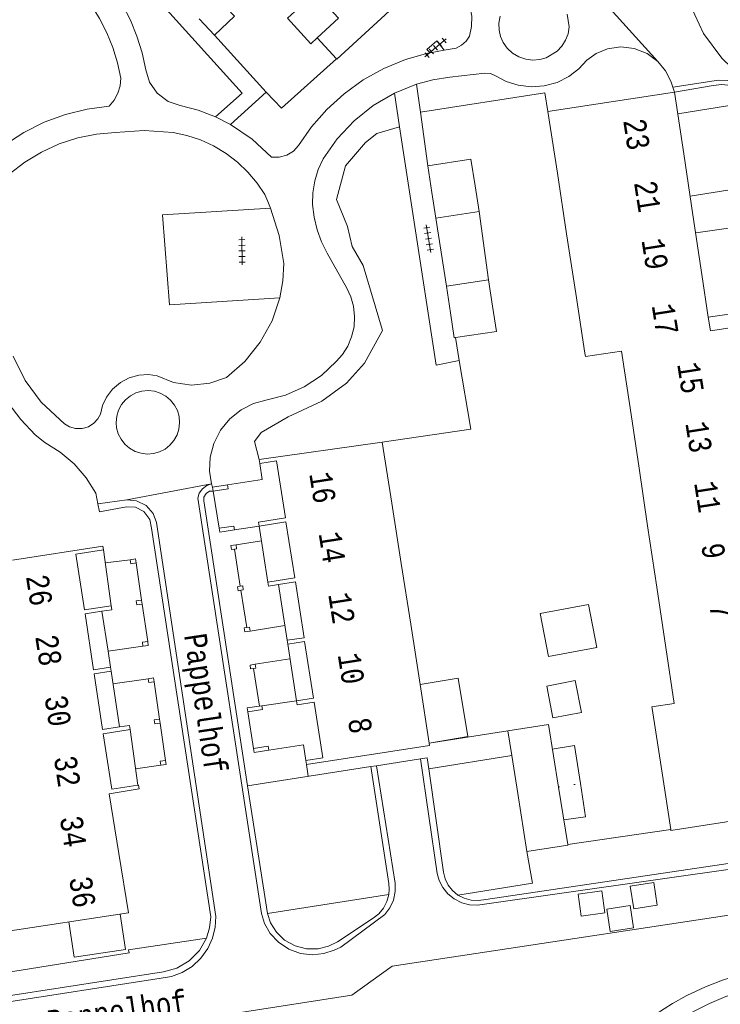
# Model space of a CAD drawing. Header units: metres. Extents: x 196790 to 198335, y 354523 to 356036.
# Tile 39 of 105: x 197479 to 197535, y 354822 to 354901. Entities that reach past the tile are written whole.
import ezdxf

# ---------------------------------------------------------------- set-up
doc = ezdxf.new("R2010")
doc.units = ezdxf.units.M
for name, pattern in [('DGN Style 1', [1.160006, 0.00193, -1.158076]), ('DGN Style 2', [186.027128, 111.616277, -74.410851]), ('DGN Style 3', [260.437979, 186.027128, -74.410851])]:
    doc.linetypes.add(name, pattern=pattern)
for name, color, linetype, lineweight in [('afdak', 252, 'DGN Style 2', 18), ('bij- of bedrijfsgebouw', 252, 'Continuous', 18), ('carport', 252, 'Continuous', 18), ('hoofdgebouw', 252, 'Continuous', 18), ('hoofdgebouw maaiveld', 252, 'Continuous', 18), ('huisnummer BAG', 252, 'Continuous', 18), ('kant asfaltverharding', 252, 'Continuous', 18), ('kant keiverharding', 252, 'Continuous', 18), ('kant klinkerverharding', 252, 'Continuous', 18), ('kant muur (extern)', 252, 'Continuous', 18), ('kant tegelverharding', 252, 'Continuous', 18), ('molgoot', 252, 'DGN Style 3', 18), ('overbouw', 252, 'Continuous', 18), ('overige afscheidingen', 252, 'Continuous', 18), ('schutting', 252, 'Continuous', 18), ('straatnaam', 252, 'Continuous', 18), ('tuinhuis', 252, 'DGN Style 2', 18), ('tussenmuur WOZ', 252, 'DGN Style 1', 18), ('verh tegelsymbool', 2, 'Continuous', 0), ('vlakafsluiter grijs', 252, 'DGN Style 2', 18), ('vlakafsluiter groen', 252, 'DGN Style 2', 18)]:
    doc.layers.add(name, color=color, linetype=linetype, lineweight=lineweight)
doc.styles.add('Style-Courier New', font='cour.ttf')

# ---------------------------------------------------------------- blocks, each defined once
blk = doc.blocks.new('S642')
at = {"layer": 'verh tegelsymbool', "color": 252}
for p, q in [((-1.125, 0), (1.125, 0)), ((-0.9, -0.25), (-0.9, 0.25)), ((-0.45, -0.25), (-0.45, 0.25)), ((0, -0.25), (0, 0.25)), ((0.45, -0.25), (0.45, 0.25)), ((0.9, -0.25), (0.9, 0.25))]:
    blk.add_line(p, q, dxfattribs=at)

msp = doc.modelspace()

# ---------------------------------------------------------------- linework, layer by layer
at = {"layer": 'afdak'}
for p, q in [((197515.607, 354885.855), (197516.37, 354880.384)), ((197512.152, 354885.322), (197512.997, 354879.878))]:
    msp.add_line(p, q, dxfattribs=at)
at = {"layer": 'afdak', "flags": 128}
for points in [[(197502.659, 354899.762), (197502.129, 354899.275), (197500.284, 354901.344), (197502.485, 354903.368)], [(197510.885, 354847.972), (197513.923, 354848.479), (197514.703, 354843.802), (197511.616, 354843.287)], [(197523.712, 354840.033), (197523.246, 354843.076), (197521.467, 354842.803)], [(197522.384, 354837.124), (197524.117, 354837.39), (197523.712, 354840.033)], [(197482.773, 354828.966), (197483.198, 354826.141), (197487.308, 354826.759), (197486.883, 354829.592)]]:
    msp.add_lwpolyline(points, dxfattribs=at)
at = {"layer": 'bij- of bedrijfsgebouw'}
for p, q in [((197494.438, 354899.979), (197493.199, 354901.283)), ((197511.836, 354887.369), (197511.504, 354889.52)), ((197512.152, 354885.322), (197511.836, 354887.369)), ((197513.317, 354877.744), (197512.997, 354879.878)), ((197518.215, 354842.281), (197517.903, 354844.253)), ((197518.695, 354839.243), (197518.215, 354842.281)), ((197519.43, 354834.589), (197518.695, 354839.243)), ((197521.959, 354839.759), (197522.703, 354835.148))]:
    msp.add_line(p, q, dxfattribs=at)
at = {"layer": 'bij- of bedrijfsgebouw', "flags": 128}
for points in [[(197494.438, 354899.979), (197496.034, 354901.495), (197494.809, 354902.784)], [(197511.504, 354889.52), (197514.959, 354890.054), (197515.291, 354887.902)], [(197512.152, 354885.322), (197515.607, 354885.855), (197515.291, 354887.902)], [(197512.997, 354879.878), (197516.37, 354880.384), (197516.688, 354878.265)], [(197513.727, 354875.757), (197513.617, 354875.74), (197513.317, 354877.744)], [(197516.688, 354878.265), (197516.991, 354876.246), (197513.727, 354875.757)], [(197521.959, 354839.759), (197521.15, 354844.766), (197517.903, 354844.253)], [(197522.703, 354835.148), (197522.708, 354835.118), (197519.43, 354834.589)]]:
    msp.add_lwpolyline(points, dxfattribs=at)
at = {"layer": 'carport'}
for p, q in [((197496.027, 354858.821), (197496.492, 354855.837)), ((197498.191, 354859.482), (197496.156, 354859.165)), ((197487.692, 354857.967), (197485.692, 354857.704)), ((197488.163, 354857.712), (197488.601, 354854.724)), ((197497.026, 354852.54), (197496.542, 354855.521)), ((197488.601, 354854.724), (197488.648, 354854.408)), ((197488.648, 354854.408), (197489.086, 354851.42)), ((197497.273, 354852.255), (197500.06, 354852.689)), ((197488.707, 354851.041), (197485.91, 354850.631)), ((197500.474, 354850.031), (197497.688, 354849.597)), ((197497.559, 354849.253), (197498.028, 354846.247)), ((197486.306, 354848.028), (197489.12, 354848.441)), ((197489.591, 354848.186), (197490.029, 354845.198)), ((197490.029, 354845.198), (197490.076, 354844.882)), ((197490.076, 354844.882), (197490.514, 354841.894)), ((197490.135, 354841.515), (197488.121, 354841.22))]:
    msp.add_line(p, q, dxfattribs=at)
at = {"layer": 'carport', "flags": 128}
for points in [[(197531.513, 354893.673), (197536.304, 354894.436), (197537.354, 354887.842), (197532.502, 354887.069)], [(197532.942, 354884.133), (197537.799, 354884.837), (197538.778, 354878.08), (197533.953, 354877.381)], [(197496.027, 354858.821), (197495.79, 354858.784), (197495.741, 354859.1), (197496.156, 354859.165)], [(197487.692, 354857.967), (197488.117, 354858.029), (197488.163, 354857.712)], [(197496.542, 354855.521), (197496.324, 354855.487), (197496.275, 354855.803), (197496.492, 354855.837)], [(197497.273, 354852.255), (197496.858, 354852.19), (197496.809, 354852.506), (197497.026, 354852.54)], [(197488.707, 354851.041), (197489.132, 354851.103), (197489.086, 354851.42)], [(197497.559, 354849.253), (197497.322, 354849.216), (197497.273, 354849.532), (197497.688, 354849.597)], [(197489.12, 354848.441), (197489.545, 354848.503), (197489.591, 354848.186)], [(197490.135, 354841.515), (197490.56, 354841.577), (197490.514, 354841.894)]]:
    msp.add_lwpolyline(points, dxfattribs=at)
at = {"layer": 'hoofdgebouw'}
for p, q in [((197504.206, 354898.084), (197502.659, 354899.762)), ((197531.992, 354890.469), (197531.252, 354895.414)), ((197531.992, 354890.469), (197532.723, 354885.594)), ((197522.612, 354884.072), (197521.87, 354888.918)), ((197533.438, 354880.819), (197532.723, 354885.594)), ((197523.343, 354879.292), (197522.612, 354884.072)), ((197524.076, 354874.498), (197523.343, 354879.292)), ((197527.014, 354874.675), (197527.691, 354870.126)), ((197527.691, 354870.126), (197528.412, 354865.291)), ((197508.621, 354862.499), (197507.86, 354867.384)), ((197528.412, 354865.291), (197529.098, 354860.68)), ((197509.375, 354857.662), (197508.621, 354862.499)), ((197497.983, 354860.816), (197498.008, 354860.658)), ((197529.098, 354860.68), (197529.828, 354855.781)), ((197510.132, 354852.804), (197509.375, 354857.662)), ((197498.732, 354856.014), (197498.707, 354856.172)), ((197529.828, 354855.781), (197530.549, 354850.942)), ((197486.184, 354854.132), (197486.163, 354854.27)), ((197510.885, 354847.972), (197510.132, 354852.804)), ((197500.243, 354851.513), (197500.268, 354851.355)), ((197500.268, 354851.355), (197500.292, 354851.197)), ((197530.549, 354850.942), (197531.218, 354846.448)), ((197486.127, 354849.203), (197486.102, 354849.361)), ((197486.151, 354849.045), (197486.127, 354849.203)), ((197511.616, 354843.287), (197510.885, 354847.972)), ((197500.998, 354846.672), (197501.022, 354846.514)), ((197530.222, 354841.064), (197529.452, 354846.048)), ((197487.67, 354844.376), (197487.646, 354844.535)), ((197530.949, 354836.35), (197530.222, 354841.064)), ((197486.783, 354834.444), (197486.01, 354839.224))]:
    msp.add_line(p, q, dxfattribs=at)
at = {"layer": 'hoofdgebouw', "flags": 128}
for points in [[(197504.206, 354898.084), (197504.234, 354898.054), (197511.993, 354905.206)], [(197502.659, 354899.762), (197504.361, 354901.327), (197502.485, 354903.368)], [(197531.252, 354895.414), (197521.114, 354893.863), (197521.87, 354888.918)], [(197533.438, 354880.819), (197533.953, 354877.381), (197533.941, 354877.379), (197534.115, 354876.295)], [(197536.793, 354876.379), (197536.745, 354876.695), (197534.115, 354876.295)], [(197524.076, 354874.498), (197524.116, 354874.238), (197527.014, 354874.675)], [(197507.86, 354867.384), (197507.859, 354867.388), (197497.998, 354865.98), (197498.047, 354865.664)], [(197478.275, 354857.939), (197485.5, 354859.063), (197485.549, 354858.747)], [(197499.547, 354855.979), (197498.756, 354855.856), (197498.732, 354856.014)], [(197485.422, 354853.834), (197486.211, 354853.954), (197486.184, 354854.132)], [(197531.218, 354846.448), (197529.431, 354846.184), (197529.452, 354846.048)], [(197487.646, 354844.535), (197487.622, 354844.693), (197486.832, 354844.573)], [(197511.616, 354843.287), (197511.645, 354843.098), (197501.794, 354841.563), (197501.745, 354841.88)], [(197540.557, 354841.144), (197541.084, 354837.851), (197530.959, 354836.288), (197530.949, 354836.35)], [(197486.01, 354839.224), (197488.4, 354839.607), (197488.351, 354839.923), (197488.307, 354839.916)], [(197486.783, 354834.444), (197487.55, 354829.694), (197477.394, 354828.147), (197476.668, 354832.914)]]:
    msp.add_lwpolyline(points, dxfattribs=at)
at = {"layer": 'hoofdgebouw maaiveld', "flags": 128}
for points in [[(197498.047, 354865.664), (197499.401, 354865.875), (197500.103, 354861.309), (197497.959, 354860.974), (197497.983, 354860.816)], [(197498.707, 354856.172), (197500.851, 354856.506), (197500.152, 354860.992), (197498.008, 354860.658)], [(197486.163, 354854.27), (197484.021, 354853.944), (197483.342, 354858.403), (197485.549, 354858.747)], [(197499.547, 354855.979), (197500.901, 354856.19), (197501.597, 354851.724), (197500.243, 354851.513)], [(197486.102, 354849.361), (197484.75, 354849.155), (197484.069, 354853.628), (197485.422, 354853.834)], [(197500.292, 354851.197), (197501.646, 354851.408), (197502.351, 354846.883), (197500.998, 354846.672)], [(197486.832, 354844.573), (197485.48, 354844.367), (197484.799, 354848.83), (197486.151, 354849.045)], [(197501.745, 354841.88), (197503.098, 354842.091), (197502.401, 354846.567), (197501.047, 354846.356), (197501.022, 354846.514)], [(197488.307, 354839.916), (197486.207, 354839.588), (197485.53, 354844.033), (197487.67, 354844.376)]]:
    msp.add_lwpolyline(points, dxfattribs=at)
at = {"layer": 'kant asfaltverharding', "flags": 128}
for points in [[(197495.124, 354816.309), (197495.291, 354816.042), (197495.714, 354815.543), (197495.95, 354815.337), (197496.165, 354815.244), (197496.473, 354815.24), (197502.215, 354816.25), (197508.818, 354817.351), (197519.203, 354819.18), (197526.161, 354820.355), (197527.305, 354820.618), (197528.502, 354820.986), (197529.754, 354821.576), (197531.091, 354822.441), (197532.241, 354823.068), (197533.72, 354823.771), (197535.079, 354824.301), (197536.607, 354824.785), (197538.136, 354825.08), (197545.057, 354826.319)], [(197545.266, 354824.948), (197543.422, 354824.705), (197542.257, 354824.518), (197541.818, 354824.103), (197540.752, 354823.81), (197540.54, 354824.191), (197536.458, 354823.364), (197535.353, 354822.982), (197534.06, 354822.421), (197532.811, 354821.824), (197531.578, 354821.125), (197530.307, 354820.371), (197528.872, 354819.723), (197527.546, 354819.294), (197525.845, 354818.934), (197516.035, 354817.27)]]:
    msp.add_lwpolyline(points, dxfattribs=at)
at = {"layer": 'kant keiverharding'}
for p, q in [((197511.681, 354898.568), (197512.825, 354898.763)), ((197512.825, 354898.763), (197513.297, 354898.844)), ((197508.825, 354895.32), (197510.596, 354896.037)), ((197531.113, 354895.806), (197531.252, 354895.414))]:
    msp.add_line(p, q, dxfattribs=at)
at = {"layer": 'kant keiverharding', "flags": 128}
for points in [[(197482.048, 354905.263), (197482.953, 354904.391), (197483.792, 354903.436), (197484.552, 354902.408), (197485.226, 354901.315), (197485.805, 354900.169), (197486.284, 354898.982), (197486.659, 354897.769), (197486.929, 354896.541), (197486.88, 354895.922), (197486.699, 354895.314), (197486.394, 354894.757), (197485.99, 354894.286)], [(197511.993, 354905.206), (197512.718, 354904.921), (197513.417, 354904.477), (197514.039, 354903.879), (197514.535, 354903.15), (197514.869, 354902.334), (197515.025, 354901.486), (197515.009, 354900.659), (197514.847, 354899.896), (197514.581, 354899.497), (197514.21, 354899.167), (197513.767, 354898.944), (197513.297, 354898.844)], [(197487.073, 354902.398), (197487.702, 354901.167), (197488.227, 354899.883), (197488.642, 354898.559), (197488.942, 354897.209), (197489.235, 354896.22), (197489.849, 354895.327), (197490.714, 354894.673), (197491.688, 354894.335), (197493.127, 354893.957), (197494.517, 354893.424)], [(197517.289, 354901.499), (197517.19, 354900.928), (197517.209, 354900.375), (197517.327, 354899.867), (197517.537, 354899.391), (197517.855, 354898.937), (197518.276, 354898.54), (197518.783, 354898.233), (197519.343, 354898.041), (197519.917, 354897.972), (197520.469, 354898.019), (197520.97, 354898.163), (197521.855, 354898.681), (197522.233, 354899.082), (197522.529, 354899.56), (197522.723, 354900.088), (197522.805, 354900.633), (197522.666, 354901.649)], [(197529.901, 354897.875), (197529.048, 354898.502), (197528.029, 354898.905), (197526.941, 354899.029), (197525.892, 354898.877), (197524.974, 354898.499), (197524.233, 354897.973), (197523.59, 354897.267), (197522.788, 354896.656), (197521.853, 354896.19), (197520.826, 354895.907), (197519.763, 354895.83), (197518.726, 354895.957), (197517.767, 354896.264), (197516.924, 354896.715), (197516.522, 354896.906), (197516.078, 354896.937), (197513.261, 354896.616), (197511.914, 354896.393), (197510.596, 354896.037)], [(197495.713, 354892.818), (197497.456, 354891.637), (197498.997, 354890.202), (197499.601, 354890.192), (197500.209, 354890.358), (197500.743, 354890.691), (197501.146, 354891.142), (197502.188, 354892.632), (197503.411, 354894.024), (197504.802, 354895.285), (197506.338, 354896.387), (197507.989, 354897.306), (197509.724, 354898.025), (197511.505, 354898.538), (197511.681, 354898.568)], [(197531.113, 354895.806), (197530.94, 354896.296), (197530.534, 354897.109), (197529.901, 354897.875)], [(197504.159, 354873.828), (197504.665, 354874.399), (197505.09, 354875.069), (197505.408, 354875.822), (197505.597, 354876.628), (197505.647, 354877.455), (197505.558, 354878.267), (197505.343, 354879.031), (197505.022, 354879.723), (197503.439, 354882.515), (197502.987, 354883.428), (197502.64, 354884.393), (197502.405, 354885.391), (197502.285, 354886.403), (197502.314, 354887.352), (197502.467, 354888.297), (197502.741, 354889.215), (197503.128, 354890.082), (197504.246, 354891.68), (197505.596, 354893.115), (197507.139, 354894.34), (197508.825, 354895.32)], [(197486.495, 354892.19), (197488.815, 354892.342), (197491.134, 354892.18), (197492.228, 354891.946), (197493.31, 354891.588), (197494.358, 354891.107), (197495.353, 354890.509), (197496.275, 354889.804), (197497.107, 354889.006), (197497.838, 354888.131), (197498.458, 354887.2), (197498.7, 354886.66), (197498.923, 354886.111)], [(197499.978, 354881.675), (197499.601, 354883.929), (197498.923, 354886.111)]]:
    msp.add_lwpolyline(points, dxfattribs=at)
at = {"layer": 'kant klinkerverharding'}
for p, q in [((197498.577, 354895.398), (197494.438, 354899.979)), ((197495.713, 354892.818), (197498.577, 354895.398)), ((197494.282, 354863.782), (197494.2, 354864.036)), ((197511.578, 354841.221), (197518.215, 354842.281)), ((197507.392, 354841.469), (197506.935, 354841.398)), ((197510.908, 354842.013), (197507.392, 354841.469)), ((197497.081, 354839.872), (197506.935, 354841.398)), ((197498.664, 354829.635), (197497.081, 354839.872)), ((197508.371, 354831.147), (197498.664, 354829.635))]:
    msp.add_line(p, q, dxfattribs=at)
at = {"layer": 'kant klinkerverharding', "flags": 128}
for points in [[(197487.794, 354907.105), (197486.828, 354906.217), (197496.651, 354895.323), (197494.517, 354893.424)], [(197531.252, 354895.414), (197534.333, 354895.952), (197535.025, 354896.013), (197535.751, 354895.951), (197536.479, 354895.752), (197537.169, 354895.415), (197537.784, 354894.955), (197538.294, 354894.4), (197538.682, 354893.782), (197538.944, 354893.139), (197539.308, 354891.909), (197545.788, 354849.871)], [(197485.99, 354894.286), (197484.248, 354894.051), (197482.51, 354893.621), (197480.809, 354892.996), (197479.178, 354892.181), (197477.647, 354891.189), (197476.245, 354890.042), (197474.992, 354888.763), (197473.905, 354887.381), (197473.332, 354885.941), (197472.531, 354884.592), (197471.528, 354883.386), (197470.364, 354882.363), (197466.893, 354882.418), (197464.594, 354882.151)], [(197478.011, 354888.848), (197479.242, 354889.803), (197480.582, 354890.615), (197482.007, 354891.268), (197483.488, 354891.75), (197484.994, 354892.056), (197486.495, 354892.19)], [(197499.978, 354881.675), (197499.903, 354880.299), (197499.658, 354878.942)], [(197499.658, 354878.942), (197499.034, 354877.104), (197498.085, 354875.376), (197496.846, 354873.842), (197495.382, 354872.568), (197494.047, 354872.097), (197492.596, 354871.953), (197491.153, 354872.163), (197489.841, 354872.695), (197489.137, 354872.792), (197488.379, 354872.745), (197487.614, 354872.533), (197486.896, 354872.152), (197486.277, 354871.624), (197485.798, 354870.991), (197485.476, 354870.304), (197485.306, 354869.614), (197485.099, 354869.24), (197484.778, 354868.892), (197484.348, 354868.62), (197483.842, 354868.469), (197483.313, 354868.464), (197482.823, 354868.598), (197482.414, 354868.836), (197480.561, 354870.591), (197479.28, 354872.328), (197478.33, 354874.266)], [(197485.101, 354862.436), (197484.939, 354863.309), (197484.161, 354864.533), (197483.199, 354865.639), (197482.08, 354866.588), (197480.847, 354867.351), (197480.091, 354867.973), (197478.926, 354869.203), (197477.897, 354870.561), (197477.024, 354872.025), (197476.321, 354873.566), (197476.119, 354874.492), (197475.808, 354875.395), (197475.392, 354876.254), (197474.882, 354877.053)], [(197504.159, 354873.828), (197502.983, 354872.719), (197501.618, 354871.811), (197500.118, 354871.148), (197498.551, 354870.753), (197497.551, 354870.478), (197496.563, 354869.982), (197495.658, 354869.261), (197494.911, 354868.343), (197494.379, 354867.286), (197494.091, 354866.166), (197494.042, 354865.061), (197494.2, 354864.036)], [(197486.598, 354868.538), (197486.562, 354868.967), (197486.611, 354869.465), (197486.757, 354869.943), (197486.994, 354870.383), (197487.312, 354870.769), (197487.7, 354871.084), (197488.142, 354871.318), (197488.622, 354871.46), (197489.119, 354871.506), (197489.617, 354871.453), (197490.094, 354871.304), (197490.533, 354871.064), (197490.916, 354870.743), (197491.229, 354870.353), (197491.459, 354869.91), (197491.598, 354869.429), (197491.641, 354868.931), (197491.585, 354868.434), (197491.432, 354867.958), (197491.189, 354867.521), (197490.866, 354867.14), (197490.474, 354866.83), (197490.028, 354866.602), (197489.547, 354866.466), (197489.049, 354866.428), (197488.552, 354866.487), (197488.077, 354866.643), (197487.642, 354866.889), (197487.263, 354867.215), (197486.955, 354867.609), (197486.731, 354868.056), (197486.598, 354868.538)], [(197497.081, 354839.872), (197493.574, 354862.692), (197493.587, 354862.987), (197493.752, 354863.275), (197494.037, 354863.447), (197494.332, 354863.465)], [(197485.101, 354862.436), (197485.217, 354861.809), (197487.398, 354862.192), (197488.098, 354862.168), (197488.786, 354861.815), (197489.246, 354861.193), (197489.383, 354860.506), (197494.131, 354829.36), (197494.042, 354828.49), (197493.785, 354827.655)], [(197546.829, 354843.116), (197546.922, 354841.714), (197546.738, 354840.236), (197546.245, 354838.764), (197545.445, 354837.394), (197544.379, 354836.219), (197543.123, 354835.306), (197541.769, 354834.686), (197540.404, 354834.353), (197516.146, 354830.747), (197515.573, 354830.668), (197514.984, 354830.703), (197514.414, 354830.853), (197513.894, 354831.107)], [(197511.578, 354841.221), (197511.452, 354842.097), (197510.908, 354842.013)], [(197506.935, 354841.398), (197508.376, 354832.035), (197508.409, 354831.591), (197508.371, 354831.147)], [(197511.578, 354841.221), (197512.763, 354832.946), (197512.895, 354832.414), (197513.138, 354831.909), (197513.479, 354831.465), (197513.894, 354831.107)], [(197519.43, 354834.589), (197519.884, 354832.066), (197513.894, 354831.107)], [(197529.584, 354832.105), (197529.851, 354830.293), (197527.98, 354830.014), (197527.688, 354831.829), (197529.584, 354832.105)], [(197525.667, 354829.695), (197525.429, 354831.456), (197523.544, 354831.19), (197523.768, 354829.414), (197525.667, 354829.695)], [(197544.302, 354831.138), (197543.447, 354830.804), (197542.824, 354830.606), (197508.663, 354825.428), (197505.419, 354823.083), (197495.81, 354821.595)], [(197498.664, 354829.635), (197498.922, 354828.884), (197499.381, 354828.149), (197500.044, 354827.507), (197500.875, 354827.038), (197501.799, 354826.799), (197502.722, 354826.801), (197503.562, 354827.013), (197504.269, 354827.374), (197507.139, 354829.256), (197507.584, 354829.618), (197507.953, 354830.072), (197508.22, 354830.594), (197508.371, 354831.147)], [(197527.702, 354830.27), (197527.957, 354828.483), (197526.095, 354828.186), (197525.83, 354829.994), (197527.702, 354830.27)], [(197493.785, 354827.655), (197493.227, 354826.683), (197492.416, 354825.857), (197491.419, 354825.267), (197490.342, 354824.958), (197473.777, 354822.392), (197472.988, 354822.396), (197472.2, 354822.665), (197471.544, 354823.177), (197471.109, 354823.836)]]:
    msp.add_lwpolyline(points, dxfattribs=at)
at = {"layer": 'kant muur (extern)'}
for p, q in [((197488.601, 354854.724), (197488.648, 354854.408)), ((197490.029, 354845.198), (197490.076, 354844.882))]:
    msp.add_line(p, q, dxfattribs=at)
at = {"layer": 'kant muur (extern)', "flags": 128}
for points in [[(197495.468, 354863.966), (197495.517, 354863.65), (197494.332, 354863.465)], [(197494.797, 354860.482), (197495.983, 354860.666), (197496.032, 354860.35)], [(197496.027, 354858.821), (197495.79, 354858.784), (197495.741, 354859.1), (197496.156, 354859.165)], [(197496.156, 354859.165), (197496.205, 354858.849), (197496.027, 354858.821)], [(197487.692, 354857.967), (197488.117, 354858.029), (197488.163, 354857.712)], [(197488.163, 354857.712), (197487.738, 354857.65), (197487.692, 354857.967)], [(197496.542, 354855.521), (197496.324, 354855.487), (197496.275, 354855.803), (197496.492, 354855.837)], [(197496.492, 354855.837), (197496.69, 354855.868), (197496.739, 354855.552), (197496.542, 354855.521)], [(197488.648, 354854.408), (197488.222, 354854.345), (197488.176, 354854.662), (197488.601, 354854.724)], [(197497.273, 354852.255), (197496.858, 354852.19), (197496.809, 354852.506), (197497.026, 354852.54)], [(197497.026, 354852.54), (197497.224, 354852.571), (197497.273, 354852.255)], [(197488.707, 354851.041), (197488.66, 354851.357), (197489.086, 354851.42)], [(197488.707, 354851.041), (197489.132, 354851.103), (197489.086, 354851.42)], [(197497.559, 354849.253), (197497.322, 354849.216), (197497.273, 354849.532), (197497.688, 354849.597)], [(197497.688, 354849.597), (197497.737, 354849.281), (197497.559, 354849.253)], [(197489.12, 354848.441), (197489.545, 354848.503), (197489.591, 354848.186)], [(197489.591, 354848.186), (197489.166, 354848.124), (197489.12, 354848.441)], [(197497.087, 354845.789), (197498.273, 354845.974), (197498.226, 354846.275)], [(197490.076, 354844.882), (197489.65, 354844.819), (197489.604, 354845.136), (197490.029, 354845.198)], [(197497.546, 354842.844), (197498.732, 354843.029), (197498.781, 354842.713)], [(197490.135, 354841.515), (197490.088, 354841.831), (197490.514, 354841.894)], [(197490.135, 354841.515), (197490.56, 354841.577), (197490.514, 354841.894)]]:
    msp.add_lwpolyline(points, dxfattribs=at)
at = {"layer": 'kant tegelverharding'}
for p, q in [((197510.906, 354893.814), (197510.596, 354896.037)), ((197508.825, 354895.32), (197509.24, 354892.623)), ((197511.504, 354889.52), (197510.906, 354893.814)), ((197512.997, 354879.878), (197512.152, 354885.322)), ((197514.01, 354873.911), (197513.727, 354875.757))]:
    msp.add_line(p, q, dxfattribs=at)
at = {"layer": 'kant tegelverharding', "flags": 128}
for points in [[(197512.825, 354898.763), (197512.226, 354899.515), (197511.418, 354898.825), (197511.681, 354898.568)], [(197509.24, 354892.623), (197512.172, 354873.547), (197514.01, 354873.911)], [(197498.923, 354886.111), (197490.283, 354885.596), (197490.839, 354878.381), (197499.658, 354878.942)]]:
    msp.add_lwpolyline(points, dxfattribs=at)
at = {"layer": 'molgoot'}
msp.add_line((197487.408, 354862.762), (197485.101, 354862.436), dxfattribs=at)
at = {"layer": 'molgoot', "flags": 128}
for points in [[(197537.746, 354895.475), (197537.043, 354895.905), (197536.286, 354896.198), (197535.515, 354896.349), (197534.765, 354896.367), (197531.113, 354895.806)], [(197507.392, 354841.469), (197508.901, 354832.062), (197508.899, 354831.389), (197508.752, 354830.716), (197508.465, 354830.089), (197508.062, 354829.55), (197504.547, 354826.938), (197503.997, 354826.689), (197503.19, 354826.421), (197502.279, 354826.321), (197501.318, 354826.433), (197500.384, 354826.775), (197499.557, 354827.327), (197498.9, 354828.037), (197498.443, 354828.832), (197498.184, 354829.642), (197493.085, 354862.897), (197493.208, 354863.292), (197493.459, 354863.647), (197493.808, 354863.905), (197494.2, 354864.036)], [(197442.944, 354824.649), (197444.268, 354823.853), (197445.696, 354823.354), (197447.134, 354823.156), (197448.501, 354823.227), (197454.478, 354824.124), (197455.071, 354824.159), (197455.616, 354823.923), (197460.904, 354821.171), (197461.269, 354820.994), (197461.667, 354821.065), (197461.949, 354821.357), (197462.005, 354821.758), (197461.494, 354825.271), (197470.122, 354826.542), (197470.484, 354824.217), (197470.608, 354823.717), (197470.839, 354823.222), (197471.178, 354822.763), (197471.614, 354822.376), (197472.121, 354822.089), (197472.664, 354821.916), (197473.208, 354821.858), (197473.721, 354821.902), (197490.166, 354824.445), (197491.003, 354824.596), (197491.843, 354824.914), (197492.637, 354825.403), (197493.334, 354826.05), (197493.889, 354826.822), (197494.276, 354827.67), (197494.486, 354828.544), (197494.532, 354829.393), (197489.783, 354860.936), (197489.511, 354861.676), (197488.951, 354862.311), (197488.194, 354862.689), (197487.408, 354862.762)], [(197510.908, 354842.013), (197512.253, 354832.846), (197512.411, 354832.283), (197512.694, 354831.728), (197513.101, 354831.22), (197513.619, 354830.8), (197514.215, 354830.501), (197514.845, 354830.339), (197515.468, 354830.311), (197540.801, 354833.904), (197542.098, 354834.336), (197543.361, 354834.996)]]:
    msp.add_lwpolyline(points, dxfattribs=at)
at = {"layer": 'overbouw'}
for p, q in [((197495.468, 354863.966), (197494.282, 354863.782)), ((197494.282, 354863.782), (197494.332, 354863.465)), ((197494.332, 354863.465), (197494.797, 354860.482)), ((197496.032, 354860.35), (197498.008, 354860.658)), ((197498.707, 354856.172), (197498.008, 354860.658)), ((197486.163, 354854.27), (197485.549, 354858.747)), ((197499.547, 354855.979), (197500.243, 354851.513)), ((197500.998, 354846.672), (197500.292, 354851.197)), ((197486.832, 354844.573), (197486.151, 354849.045)), ((197500.998, 354846.672), (197498.226, 354846.275)), ((197497.087, 354845.789), (197497.546, 354842.844)), ((197487.67, 354844.376), (197488.307, 354839.916))]:
    msp.add_line(p, q, dxfattribs=at)
at = {"layer": 'overbouw', "flags": 128}
for points in [[(197498.047, 354865.664), (197498.245, 354864.399), (197495.468, 354863.966)], [(197494.797, 354860.482), (197494.846, 354860.165), (197496.032, 354860.35)], [(197485.422, 354853.834), (197485.91, 354850.631), (197486.102, 354849.361)], [(197497.087, 354845.789), (197497.038, 354846.105), (197498.226, 354846.275)], [(197498.781, 354842.713), (197501.547, 354843.144), (197501.745, 354841.88)], [(197497.546, 354842.844), (197497.595, 354842.528), (197498.781, 354842.713)]]:
    msp.add_lwpolyline(points, dxfattribs=at)
at = {"layer": 'overige afscheidingen'}
for p, q in [((197517.903, 354844.253), (197511.616, 354843.287)), ((197522.703, 354835.148), (197530.949, 354836.35)), ((197493.785, 354827.655), (197487.562, 354826.716))]:
    msp.add_line(p, q, dxfattribs=at)
at = {"layer": 'overige afscheidingen', "flags": 128}
for points in [[(197498.577, 354895.398), (197499.789, 354894.134), (197504.206, 354898.084)], [(197507.86, 354867.384), (197514.941, 354868.432), (197514.01, 354873.911)]]:
    msp.add_lwpolyline(points, dxfattribs=at)
at = {"layer": 'schutting', "flags": 128}
msp.add_lwpolyline([(197471.109, 354823.836), (197487.591, 354826.497), (197487.562, 354826.716)], dxfattribs=at)
at = {"layer": 'tuinhuis'}
for p, q in [((197521.022, 354847.837), (197523.301, 354848.283)), ((197521.519, 354845.299), (197521.022, 354847.837)), ((197523.301, 354848.283), (197523.797, 354845.744)), ((197523.797, 354845.744), (197521.519, 354845.299))]:
    msp.add_line(p, q, dxfattribs=at)
at = {"layer": 'tuinhuis', "flags": 128}
msp.add_lwpolyline([(197520.497, 354853.656), (197521.154, 354850.206), (197525.017, 354850.942), (197524.36, 354854.392), (197520.497, 354853.656)], dxfattribs=at)
at = {"layer": 'tussenmuur WOZ'}
msp.add_line((197521.959, 354839.759), (197523.712, 354840.033), dxfattribs=at)
at = {"layer": 'vlakafsluiter grijs'}
for p, q in [((197518.079, 354910.968), (197529.901, 354897.875)), ((197494.517, 354893.424), (197495.713, 354892.818)), ((197487.408, 354862.762), (197494.2, 354864.036))]:
    msp.add_line(p, q, dxfattribs=at)
at = {"layer": 'vlakafsluiter grijs', "flags": 128}
msp.add_lwpolyline([(197531.762, 354907.051), (197531.773, 354905.268), (197532.535, 354902.36), (197533.574, 354900.109), (197535.028, 354898.135), (197537.746, 354895.475)], dxfattribs=at)
at = {"layer": 'vlakafsluiter groen'}
msp.add_line((197501.794, 354841.563), (197501.939, 354840.624), dxfattribs=at)
at = {"layer": 'vlakafsluiter groen', "flags": 128}
for points in [[(197521.114, 354893.863), (197520.876, 354895.341), (197510.906, 354893.814)], [(197509.24, 354892.623), (197507.418, 354892.108), (197506.521, 354891.39), (197504.905, 354889.505), (197504.187, 354886.812), (197505.085, 354884.658), (197505.444, 354883.043), (197506.341, 354881.517), (197507.867, 354876.311), (197506.431, 354873.707), (197504.995, 354872.092), (197503.02, 354870.656), (197500.327, 354869.399), (197498.173, 354868.142), (197497.634, 354867.424), (197497.998, 354865.98)]]:
    msp.add_lwpolyline(points, dxfattribs=at)

# ---------------------------------------------------------------- block references
at = {"layer": 'verh tegelsymbool'}
for p, rotation in [((197512.125, 354898.957), 220.4955829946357), ((197511.561, 354883.677), 279.02919884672), ((197496.633, 354882.694), 270.9166542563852)]:
    msp.add_blockref('S642', p, dxfattribs=dict(at, rotation=rotation))

# ---------------------------------------------------------------- texts
at = {"layer": 'huisnummer BAG', "style": 'Style-Courier New', "width": 0.694444}
for s, rotation, p in [('23', 278.91604, (197527.131, 354893.136)), ('21', 278.91604, (197527.997, 354888.168)), ('19', 278.91604, (197528.6, 354883.548)), ('17', 278.91604, (197529.418, 354878.321)), ('15', 278.91604, (197531.454, 354873.631)), ('13', 278.91604, (197532.11, 354868.893)), ('16', 278.91604, (197502.01, 354864.844)), ('11', 278.91604, (197532.809, 354864.114)), ('14', 278.91604, (197502.762, 354860.062)), ('9', 278.91604, (197533.373, 354859.151)), ('26', 278.74616, (197479.337, 354856.633)), ('12', 278.91604, (197503.528, 354855.192)), ('7', 278.91604, (197534.024, 354854.338)), ('28', 278.74616, (197480.078, 354851.817)), ('10', 278.91604, (197504.289, 354850.352)), ('30', 278.74616, (197480.822, 354846.97)), ('8', 278.91604, (197505.105, 354845.163)), ('32', 278.74616, (197481.567, 354842.126)), ('34', 278.74616, (197482.044, 354837.309)), ('36', 278.74616, (197482.791, 354832.466))]:
    msp.add_text(s, height=1.8, rotation=rotation, dxfattribs=at).set_placement(p)
at = {"layer": 'straatnaam', "style": 'Style-Courier New', "width": 0.694444}
for rotation, p in [(278.56759, (197491.994, 354851.916)), (8.45426, (197481.187, 354820.056))]:
    msp.add_text('Pappelhof', height=1.8, rotation=rotation, dxfattribs=at).set_placement(p)

doc.saveas('drawing.dxf')
